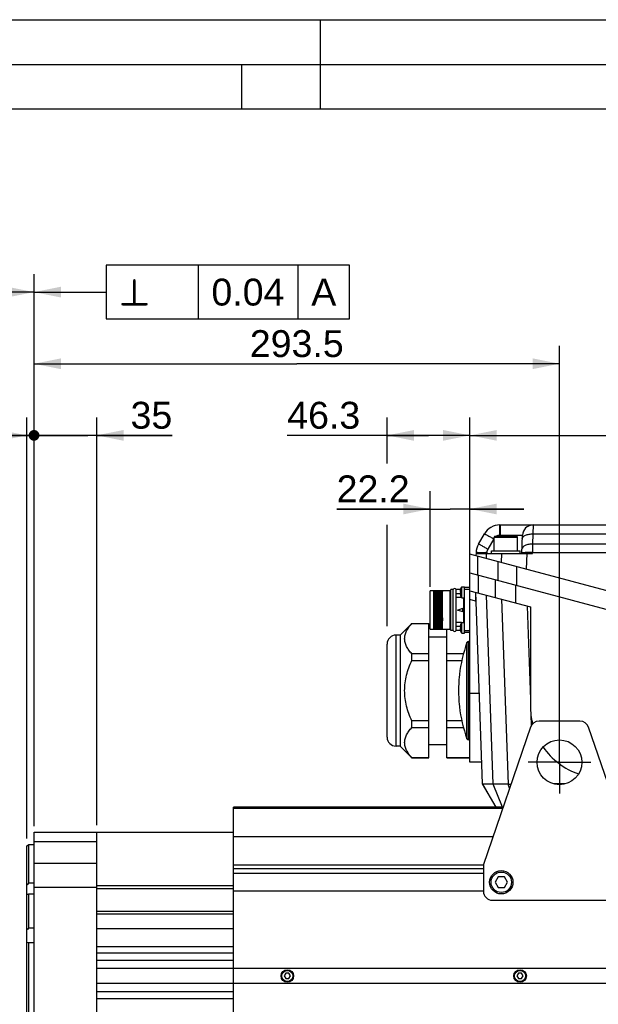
# Model space of a CAD drawing. Header units: millimetres. Extents: x 0 to 420, y 0 to 297.
# Tile 29 of 53: x 96 to 161, y 187 to 297. Entities that reach past the tile are written whole.
import ezdxf

# ---------------------------------------------------------------- set-up
doc = ezdxf.new("R2010")
doc.units = ezdxf.units.MM
doc.header["$LTSCALE"] = 23.1
doc.linetypes.add('CENTER', pattern=[0.6, 0.375, -0.075, 0.075, -0.075])
doc.layers.get('0').update_dxf_attribs({"linetype": 'CONTINUOUS'})
for name, color, linetype in [('AXIS', 7, 'CONTINUOUS'), ('COMPONENTS', 7, 'CONTINUOUS'), ('DETAIL', 7, 'CONTINUOUS'), ('DIMENSION', 7, 'CONTINUOUS')]:
    doc.layers.add(name, color=color, linetype=linetype)
doc.styles.get("Standard").update_dxf_attribs({"font": 'arial.ttf'})
doc.styles.add('TEXTSTYLE_4', font='gdt')
doc.dimstyles.new('DIMSTYLE_10', dxfattribs={"dimtxt": 3, "dimasz": 3, "dimexe": 0.18, "dimexo": 0.0625, "dimgap": 0.09, "dimtad": 1, "dimlfac": 5, "dimdsep": 46, "dimtxsty": 'STANDARD', "dimblk": '_FILLED', "dimblk1": '_FILLED', "dimblk2": '_FILLED', "dimcen": 0.09, "dimadec": 0, "dimazin": 0, "dimtp": 0.3, "dimtm": 0.3, "dimtfac": 1, "dimtofl": 0, "dimtmove": 0, "dimatfit": 3, "dimldrblk": '_FILLED', "dimfxl": 1, "dimtolj": 1, "dimarcsym": 0})
doc.dimstyles.new('DIMSTYLE_11', dxfattribs={"dimtxt": 3, "dimasz": 3, "dimexe": 0.18, "dimexo": 0.0625, "dimgap": 0.09, "dimtad": 1, "dimdec": 3, "dimlfac": 5, "dimdsep": 46, "dimtxsty": 'STANDARD', "dimblk": '_FILLED', "dimblk1": '_FILLED', "dimblk2": '_FILLED', "dimcen": 0.09, "dimadec": 0, "dimazin": 0, "dimtp": 0.2, "dimtm": 0.2, "dimtfac": 1, "dimtdec": 3, "dimtofl": 0, "dimtmove": 0, "dimatfit": 3, "dimldrblk": '_FILLED', "dimfxl": 1, "dimtolj": 1, "dimarcsym": 0})
doc.dimstyles.new('DIMSTYLE_12', dxfattribs={"dimtxt": 3, "dimasz": 3, "dimexe": 0.18, "dimexo": 0.0625, "dimgap": 0.09, "dimtad": 1, "dimdec": 3, "dimlfac": 5, "dimdsep": 46, "dimtxsty": 'STANDARD', "dimblk": '_FILLED', "dimblk1": '_FILLED', "dimblk2": '_FILLED', "dimcen": 0.09, "dimadec": 0, "dimazin": 0, "dimtp": 0.3, "dimtm": 0.3, "dimtfac": 1, "dimtdec": 3, "dimtofl": 0, "dimtmove": 0, "dimatfit": 3, "dimldrblk": '_FILLED', "dimfxl": 1, "dimtolj": 1, "dimarcsym": 0})
doc.dimstyles.new('DIMSTYLE_13', dxfattribs={"dimtxt": 3, "dimasz": 3, "dimexe": 0.18, "dimexo": 0.0625, "dimgap": 0.09, "dimtad": 1, "dimdec": 3, "dimlfac": 5, "dimdsep": 46, "dimtxsty": 'STANDARD', "dimblk": '_FILLED', "dimblk1": '_FILLED', "dimblk2": '_FILLED', "dimcen": 0.09, "dimadec": 0, "dimazin": 0, "dimtp": 0.5, "dimtm": 0.5, "dimtfac": 1, "dimtdec": 3, "dimtofl": 0, "dimtmove": 0, "dimatfit": 3, "dimldrblk": '_FILLED', "dimfxl": 1, "dimtolj": 1, "dimarcsym": 0})
doc.dimstyles.new('DIMSTYLE_6', dxfattribs={"dimtxt": 3, "dimasz": 3, "dimexe": 0.18, "dimexo": 0.0625, "dimgap": 0.09, "dimtad": 1, "dimdec": 1, "dimlfac": 5, "dimdsep": 46, "dimtxsty": 'STANDARD', "dimblk": '_FILLED', "dimblk1": '_FILLED', "dimblk2": '_FILLED', "dimcen": 0.09, "dimadec": 0, "dimazin": 0, "dimtp": 0.3, "dimtm": 0.3, "dimtfac": 1, "dimtdec": 1, "dimtofl": 0, "dimtmove": 0, "dimatfit": 3, "dimldrblk": '_FILLED', "dimfxl": 1, "dimtolj": 1, "dimarcsym": 0})
doc.dimstyles.new('DIMSTYLE_7', dxfattribs={"dimtxt": 3, "dimasz": 3, "dimexe": 0.18, "dimexo": 0.0625, "dimgap": 0.09, "dimtad": 1, "dimlfac": 5, "dimdsep": 46, "dimtxsty": 'STANDARD', "dimblk": '_FILLED', "dimblk1": '_FILLED', "dimblk2": '_FILLED', "dimcen": 0.09, "dimadec": 0, "dimazin": 0, "dimtp": 0.1, "dimtm": 0.1, "dimtfac": 1, "dimtofl": 0, "dimtmove": 0, "dimatfit": 3, "dimldrblk": '_FILLED', "dimfxl": 1, "dimtolj": 1, "dimarcsym": 0})
doc.dimstyles.new('DIMSTYLE_8', dxfattribs={"dimtxt": 3, "dimasz": 3, "dimexe": 0.18, "dimexo": 0.0625, "dimgap": 0.09, "dimtad": 1, "dimlfac": 5, "dimdsep": 46, "dimtxsty": 'STANDARD', "dimblk": '_FILLED', "dimblk1": '_FILLED', "dimblk2": '_FILLED', "dimcen": 0.09, "dimadec": 0, "dimazin": 0, "dimtp": 0.5, "dimtm": 0.5, "dimtfac": 1, "dimtofl": 0, "dimtmove": 0, "dimatfit": 3, "dimldrblk": '_FILLED', "dimfxl": 1, "dimtolj": 1, "dimarcsym": 0})
doc.dimstyles.get("Standard").update_dxf_attribs({"dimtxt": 3, "dimasz": 3, "dimexe": 0.18, "dimexo": 0.0625, "dimgap": 0.09, "dimtad": 1, "dimdec": 3, "dimdsep": 46, "dimtxsty": 'STANDARD', "dimblk": '_FILLED', "dimblk1": '_FILLED', "dimblk2": '_FILLED', "dimcen": 0.09, "dimadec": 0, "dimazin": 0, "dimtol": 1, "dimtp": 0.001, "dimtm": 0.001, "dimtfac": 1, "dimtdec": 3, "dimtofl": 0, "dimtmove": 0, "dimatfit": 3, "dimldrblk": '_FILLED', "dimfxl": 1, "dimtolj": 1, "dimarcsym": 0})

# ---------------------------------------------------------------- blocks, each defined once
blk = doc.blocks.new('_FILLED')
at = {"color": 0, "linetype": 'BYBLOCK'}
blk.add_solid([(0, 0), (-1, 0.2), (-1, -0.2)], dxfattribs=at)
blk = doc.blocks.new('*D5')
at = {"layer": 'DIMENSION', "color": 2, "linetype": 'CONTINUOUS'}
for p, q in [((75.62, 187.15), (75.62, 268.58)), ((98.02, 209.39), (98.02, 268.58)), ((75.62, 266.58), (86.82, 266.58)), ((98.02, 266.58), (86.82, 266.58))]:
    blk.add_line(p, q, dxfattribs=at)
at = {"layer": 'DIMENSION', "color": 2, "linetype": 'CONTINUOUS', "xscale": 3, "yscale": 3, "zscale": 3, "rotation": 180}
blk.add_blockref('_FILLED', (75.62, 266.58), dxfattribs=at)
at = {"layer": 'DIMENSION', "color": 2, "linetype": 'CONTINUOUS', "xscale": 3, "yscale": 3, "zscale": 3}
blk.add_blockref('_FILLED', (98.02, 266.58), dxfattribs=at)
at = {"layer": 'DIMENSION', "color": 2, "linetype": 'CONTINUOUS', "insert": (86.82, 270.33), "char_height": 3, "width": 6.9926, "attachment_point": 2, "line_spacing_factor": 0.9}
blk.add_mtext('112', dxfattribs=at)
blk = doc.blocks.new('_DOT')
at = {"color": 0, "linetype": 'BYBLOCK'}
blk.add_line((-0.2, 0), (-1, 0), dxfattribs=at)
at = {"color": 0, "linetype": 'BYBLOCK', "const_width": 0.2}
blk.add_lwpolyline([(-0.1, 0, 1), (0.1, 0, 1)], format="xyb", close=True, dxfattribs=at)
blk = doc.blocks.new('*D6')
at = {"layer": 'DIMENSION', "color": 2, "linetype": 'CONTINUOUS'}
for p, q in [((97.22, 205.57), (97.22, 252.58)), ((98.02, 207.43), (98.02, 252.58)), ((97.22, 250.58), (90.31, 250.58)), ((90.31, 250.58), (97.62, 250.58)), ((104.02, 250.58), (97.62, 250.58)), ((98.02, 250.58), (104.02, 250.58))]:
    blk.add_line(p, q, dxfattribs=at)
at = {"layer": 'DIMENSION', "color": 2, "linetype": 'CONTINUOUS', "xscale": 3, "yscale": 3, "zscale": 3}
blk.add_blockref('_FILLED', (97.22, 250.58), dxfattribs=at)
at = {"layer": 'DIMENSION', "color": 2, "linetype": 'CONTINUOUS', "xscale": 3, "yscale": 3, "zscale": 3, "rotation": 180}
blk.add_blockref('_DOT', (98.02, 250.58), dxfattribs=at)
at = {"layer": 'DIMENSION', "color": 2, "linetype": 'CONTINUOUS', "insert": (92.64, 254.33), "char_height": 3, "width": 2.3309, "attachment_point": 3, "line_spacing_factor": 0.9}
blk.add_mtext('4', dxfattribs=at)
blk = doc.blocks.new('*D9')
at = {"layer": 'DIMENSION', "color": 2, "linetype": 'CONTINUOUS'}
for p, q in [((98.02, 206.96), (98.02, 260.58)), ((156.72, 216.08), (156.72, 260.58)), ((98.02, 258.58), (127.37, 258.58)), ((156.72, 258.58), (127.37, 258.58))]:
    blk.add_line(p, q, dxfattribs=at)
at = {"layer": 'DIMENSION', "color": 2, "linetype": 'CONTINUOUS', "xscale": 3, "yscale": 3, "zscale": 3, "rotation": 180}
blk.add_blockref('_FILLED', (98.02, 258.58), dxfattribs=at)
at = {"layer": 'DIMENSION', "color": 2, "linetype": 'CONTINUOUS', "xscale": 3, "yscale": 3, "zscale": 3}
blk.add_blockref('_FILLED', (156.72, 258.58), dxfattribs=at)
at = {"layer": 'DIMENSION', "color": 2, "linetype": 'CONTINUOUS', "insert": (127.37, 262.33), "char_height": 3, "width": 10.4833, "attachment_point": 2, "line_spacing_factor": 0.9}
blk.add_mtext('293.5', dxfattribs=at)
blk = doc.blocks.new('*D16')
at = {"layer": 'DIMENSION', "color": 2, "linetype": 'CONTINUOUS'}
for p, q in [((98.02, 207.06), (98.02, 252.58)), ((105.02, 207.04), (105.02, 252.58)), ((98.02, 250.58), (92.02, 250.58)), ((92.02, 250.58), (101.52, 250.58)), ((113.46, 250.58), (101.52, 250.58)), ((105.02, 250.58), (113.46, 250.58))]:
    blk.add_line(p, q, dxfattribs=at)
at = {"layer": 'DIMENSION', "color": 2, "linetype": 'CONTINUOUS', "xscale": 3, "yscale": 3, "zscale": 3}
blk.add_blockref('_DOT', (98.02, 250.58), dxfattribs=at)
at = {"layer": 'DIMENSION', "color": 2, "linetype": 'CONTINUOUS', "xscale": 3, "yscale": 3, "zscale": 3, "rotation": 180}
blk.add_blockref('_FILLED', (105.02, 250.58), dxfattribs=at)
at = {"layer": 'DIMENSION', "color": 2, "linetype": 'CONTINUOUS', "insert": (108.8, 254.33), "char_height": 3, "width": 4.6617, "attachment_point": 1, "line_spacing_factor": 0.9}
blk.add_mtext('35', dxfattribs=at)
blk = doc.blocks.new('*D23')
at = {"layer": 'DIMENSION', "color": 2, "linetype": 'CONTINUOUS'}
for p, q in [((146.72, 237.24), (146.72, 252.58)), ((217.32, 220.39), (217.32, 252.58)), ((146.72, 250.58), (182.02, 250.58)), ((217.32, 250.58), (182.02, 250.58))]:
    blk.add_line(p, q, dxfattribs=at)
at = {"layer": 'DIMENSION', "color": 2, "linetype": 'CONTINUOUS', "xscale": 3, "yscale": 3, "zscale": 3, "rotation": 180}
blk.add_blockref('_FILLED', (146.72, 250.58), dxfattribs=at)
at = {"layer": 'DIMENSION', "color": 2, "linetype": 'CONTINUOUS', "xscale": 3, "yscale": 3, "zscale": 3}
blk.add_blockref('_FILLED', (217.32, 250.58), dxfattribs=at)
at = {"layer": 'DIMENSION', "color": 2, "linetype": 'CONTINUOUS', "insert": (182.02, 254.33), "char_height": 3, "width": 6.9926, "attachment_point": 2, "line_spacing_factor": 0.9}
blk.add_mtext('353', dxfattribs=at)
blk = doc.blocks.new('*D24')
at = {"layer": 'DIMENSION', "color": 2, "linetype": 'CONTINUOUS'}
for p, q in [((142.28, 233.68), (142.28, 244.36)), ((146.72, 235.24), (146.72, 244.36)), ((142.28, 242.36), (131.83, 242.36)), ((131.83, 242.36), (144.5, 242.36)), ((152.72, 242.36), (144.5, 242.36)), ((146.72, 242.36), (152.72, 242.36))]:
    blk.add_line(p, q, dxfattribs=at)
at = {"layer": 'DIMENSION', "color": 2, "linetype": 'CONTINUOUS', "xscale": 3, "yscale": 3, "zscale": 3}
blk.add_blockref('_FILLED', (142.28, 242.36), dxfattribs=at)
at = {"layer": 'DIMENSION', "color": 2, "linetype": 'CONTINUOUS', "xscale": 3, "yscale": 3, "zscale": 3, "rotation": 180}
blk.add_blockref('_FILLED', (146.72, 242.36), dxfattribs=at)
at = {"layer": 'DIMENSION', "color": 2, "linetype": 'CONTINUOUS', "insert": (139.98, 246.11), "char_height": 3, "width": 8.1524, "attachment_point": 3, "line_spacing_factor": 0.9}
blk.add_mtext('22.2', dxfattribs=at)
blk = doc.blocks.new('*D26')
at = {"layer": 'DIMENSION', "color": 2, "linetype": 'CONTINUOUS'}
for p, q in [((137.46, 247.44), (137.46, 252.58)), ((146.72, 237.24), (146.72, 252.58)), ((142.09, 250.58), (126.31, 250.58)), ((137.46, 250.58), (142.09, 250.58)), ((146.72, 250.58), (142.09, 250.58)), ((137.46, 229.28), (137.46, 240.59))]:
    blk.add_line(p, q, dxfattribs=at)
at = {"layer": 'DIMENSION', "color": 2, "linetype": 'CONTINUOUS', "xscale": 3, "yscale": 3, "zscale": 3, "rotation": 180}
blk.add_blockref('_FILLED', (137.46, 250.58), dxfattribs=at)
at = {"layer": 'DIMENSION', "color": 2, "linetype": 'CONTINUOUS', "xscale": 3, "yscale": 3, "zscale": 3}
blk.add_blockref('_FILLED', (146.72, 250.58), dxfattribs=at)
at = {"layer": 'DIMENSION', "color": 2, "linetype": 'CONTINUOUS', "insert": (134.46, 254.33), "char_height": 3, "width": 8.1524, "attachment_point": 3, "line_spacing_factor": 0.9}
blk.add_mtext('46.3', dxfattribs=at)

msp = doc.modelspace()

# ---------------------------------------------------------------- linework, layer by layer
at = {"color": 2, "linetype": 'CONTINUOUS'}
for p, q in [((0, 297), (420, 297)), ((130, 297), (130, 287)), ((20, 292), (415, 292)), ((121.25, 287), (121.25, 292))]:
    msp.add_line(p, q, dxfattribs=at)
at = {"color": 7, "linetype": 'CONTINUOUS'}
msp.add_line((410, 287), (25, 287), dxfattribs=at)
at = {"layer": 'AXIS', "color": 2, "linetype": 'CENTER'}
for q in [(156.71914, 217.57608), (153.21914, 214.07608), (156.71914, 210.57608), (160.21914, 214.07608)]:
    msp.add_line((156.71914, 214.07608), q, dxfattribs=at)
at = {"layer": 'COMPONENTS', "color": 9, "linetype": 'CONTINUOUS'}
for p, q in [((150.06602, 239.42135), (150.06602, 240.57947)), ((150.1035, 240.57947), (150.1035, 239.29947)), ((153.77408, 240.57947), (153.76011, 239.57947)), ((149.3732, 239.02135), (148.70975, 237.87222)), ((149.41914, 239.21947), (152.01914, 239.21947)), ((150.06602, 239.42135), (152.57481, 239.42135)), ((153.76011, 239.57947), (153.71998, 238.43034)), ((153.76011, 239.57947), (209.08983, 239.57947)), ((148.60306, 237.50014), (148.59884, 237.37947)), ((153.70488, 237.37947), (153.70488, 237.50014)), ((153.70488, 237.50014), (209.14295, 237.50014)), ((153.71998, 238.43034), (153.70699, 237.50014)), ((209.12996, 238.43034), (153.71998, 238.43034)), ((147.59782, 235.0014), (147.59782, 237.07196)), ((148.54877, 236.81715), (148.56842, 237.37947)), ((149.84046, 236.47104), (149.84046, 234.40049)), ((150.23116, 237.37947), (150.19609, 236.37575)), ((153.05987, 237.37947), (152.9986, 235.62482)), ((151.96178, 233.83208), (151.96178, 235.90264)), ((147.6564, 232.98571), (147.6564, 234.98571)), ((149.57647, 232.47123), (149.57647, 234.47123)), ((144.49914, 228.91608), (144.49914, 233.23608)), ((151.83921, 231.86493), (151.83921, 233.86493)), ((146.01914, 229.69598), (146.01914, 232.45598)), ((147.31914, 232.0757), (146.71914, 232.23647)), ((149.30826, 211.63555), (148.57126, 232.74057)), ((150.24826, 232.29122), (150.96957, 211.63555)), ((153.10196, 231.52657), (153.46708, 221.07096)), ((138.45914, 215.87608), (138.45914, 228.27608)), ((146.38072, 216.70801), (146.38072, 227.44414)), ((146.56878, 216.57608), (146.56878, 227.57608)), ((146.71914, 221.79688), (147.78286, 221.79688)), ((153.52576, 219.39041), (153.56811, 218.17767)), ((150.3613, 209.07608), (149.30826, 211.63555)), ((151.14902, 211.19938), (150.96957, 211.63555)), ((150.35873, 208.90034), (120.31914, 208.90034)), ((98.01914, 205.24296), (105.01914, 205.24296)), ((98.01914, 202.81428), (105.01914, 202.81428)), ((120.31914, 202.63581), (148.21914, 202.63581)), ((120.31914, 202.21155), (148.21914, 202.21155)), ((98.01914, 200.13145), (105.01914, 200.13145))]:
    msp.add_line(p, q, dxfattribs=at)
at = {"layer": 'COMPONENTS', "color": 7, "linetype": 'CONTINUOUS'}
for p, q in [((150.06602, 240.57947), (212.95662, 240.57947)), ((147.67052, 238.43034), (148.33397, 239.57947)), ((149.41914, 237.69947), (149.41914, 239.21947)), ((151.93914, 239.29947), (149.49914, 239.29947)), ((152.01914, 237.69947), (152.01914, 239.21947)), ((152.5035, 237.37947), (152.57481, 239.42135)), ((147.40379, 237.50014), (147.39077, 237.12743)), ((149.11914, 237.37947), (149.11914, 237.69947)), ((149.11914, 237.69947), (152.31914, 237.69947)), ((152.31914, 237.37947), (152.31914, 237.69947)), ((146.71914, 214.07608), (146.71914, 237.3074)), ((217.31914, 218.39018), (146.71914, 237.3074)), ((147.39957, 237.37947), (153.70488, 237.37947)), ((146.71914, 235.23685), (217.31914, 216.31963)), ((142.27914, 228.94608), (142.27914, 233.20608)), ((144.47914, 233.20608), (142.27914, 233.20608)), ((142.67914, 228.94608), (142.67914, 233.20608)), ((143.63914, 228.94608), (143.63914, 233.20608)), ((144.47914, 233.20608), (144.47914, 233.23608)), ((144.49914, 233.23608), (144.47914, 233.23608)), ((144.59914, 228.77608), (144.59914, 233.37608)), ((144.84593, 233.37608), (144.59914, 233.37608)), ((144.84593, 228.77608), (144.84593, 233.37608)), ((145.19234, 232.90051), (145.19234, 233.37608)), ((145.66025, 233.37608), (145.19234, 233.37608)), ((145.61577, 233.13341), (145.65464, 233.12929)), ((145.65226, 233.35025), (145.65464, 233.34925)), ((145.79914, 232.45598), (145.79914, 233.65598)), ((145.79914, 233.65598), (146.11914, 233.65598)), ((146.11914, 228.49598), (146.11914, 233.65597)), ((146.71914, 233.57608), (146.11914, 233.57608)), ((146.71914, 233.38042), (146.11914, 233.38042)), ((146.71914, 233.23685), (153.46708, 231.42874)), ((143.00411, 232.25474), (143.00386, 232.26997)), ((143.00705, 232.06988), (143.00411, 232.25474)), ((143.00713, 232.06473), (143.00705, 232.06988)), ((143.01234, 231.71648), (143.00713, 232.06473)), ((145.18914, 232.4744), (145.18914, 232.90893)), ((145.62448, 232.90051), (145.19234, 232.90051)), ((145.19234, 229.67556), (145.19234, 232.4766)), ((145.78534, 232.4766), (145.19234, 232.4766)), ((145.65464, 232.98266), (145.61577, 232.97854)), ((145.65464, 232.7627), (145.65226, 232.7617)), ((145.79914, 232.45598), (146.11914, 232.45598)), ((147.31914, 233.07015), (147.31914, 232.0757)), ((148.13695, 211.65706), (147.38964, 233.05719)), ((142.67914, 231.07608), (142.68206, 230.87632)), ((142.73967, 230.8763), (142.73408, 231.27585)), ((142.81861, 231.27585), (142.8242, 230.87631)), ((142.87622, 231.27583), (142.88206, 230.87632)), ((142.93408, 231.27585), (142.93967, 230.8763)), ((143.01522, 231.51646), (143.01234, 231.71648)), ((143.01861, 231.27585), (143.01522, 231.51646)), ((143.02259, 230.99137), (143.01861, 231.27585)), ((143.0242, 230.8763), (143.02259, 230.99137)), ((143.07622, 231.27583), (143.08206, 230.87632)), ((143.13408, 231.27585), (143.13967, 230.8763)), ((143.2242, 230.8763), (143.21861, 231.27585)), ((143.27622, 231.27583), (143.28206, 230.87632)), ((143.33408, 231.27585), (143.33967, 230.8763)), ((143.4242, 230.8763), (143.41861, 231.27585)), ((143.47622, 231.27583), (143.48206, 230.87632)), ((143.53408, 231.27585), (143.53967, 230.8763)), ((143.6242, 230.8763), (143.61861, 231.27583)), ((145.31914, 231.07608), (145.91914, 231.27608)), ((145.91914, 230.87608), (145.31914, 231.07608)), ((145.91914, 230.87608), (145.91914, 231.27608)), ((153.46708, 231.42874), (153.46708, 220.33815)), ((138.92264, 228.27608), (140.22264, 229.57608)), ((140.22264, 229.56368), (140.22264, 229.57608)), ((140.22264, 229.57608), (142.11914, 229.57608)), ((140.22264, 229.56368), (142.11914, 229.56368)), ((142.11914, 214.57608), (142.11914, 229.57608)), ((142.27914, 228.94608), (144.47914, 228.94608)), ((144.11914, 214.57608), (144.11914, 228.94608)), ((144.47914, 228.91608), (144.47914, 228.94608)), ((144.49914, 228.91608), (144.47914, 228.91608)), ((144.84593, 228.77608), (144.59914, 228.77608)), ((145.18914, 229.24322), (145.18914, 229.67775)), ((145.78548, 229.67556), (145.19234, 229.67556)), ((145.19234, 228.77608), (145.19234, 229.25165)), ((145.62451, 229.25165), (145.19234, 229.25165)), ((145.66019, 228.77608), (145.19234, 228.77608)), ((145.61577, 229.17341), (145.65464, 229.16929)), ((145.65464, 229.02266), (145.61577, 229.01854)), ((145.65226, 229.39025), (145.65464, 229.38925)), ((145.65464, 228.8027), (145.65226, 228.8017)), ((145.79914, 228.49598), (145.79914, 229.69598)), ((145.79914, 229.69598), (146.11914, 229.69598)), ((146.71914, 228.77173), (146.11914, 228.77173)), ((138.92264, 228.27608), (138.45914, 228.27608)), ((138.92264, 228.27608), (138.92264, 215.87608)), ((142.11914, 228.07608), (144.11914, 228.07608)), ((145.79914, 228.49598), (146.11914, 228.49598)), ((146.71914, 228.57608), (146.11914, 228.57608)), ((137.45914, 216.87614), (137.45914, 227.27608)), ((146.71914, 227.57608), (146.56878, 227.57608)), ((140.22264, 225.44654), (140.22264, 226.19322)), ((142.11914, 226.19322), (140.22264, 226.19322)), ((140.22264, 225.44654), (142.11914, 225.44654)), ((145.98688, 226.19322), (144.11914, 226.19322)), ((144.11914, 225.44654), (145.80394, 225.44654)), ((145.53505, 223.80441), (145.51831, 223.63608)), ((145.54106, 223.86486), (145.53505, 223.80441)), ((145.54218, 223.87608), (145.54106, 223.86486)), ((145.51831, 220.51608), (145.53505, 220.34775)), ((145.53505, 220.34775), (145.54106, 220.28729)), ((145.54106, 220.28729), (145.54218, 220.27608)), ((140.22264, 217.95894), (140.22264, 218.70562)), ((142.11914, 218.70562), (140.22264, 218.70562)), ((140.22264, 217.95894), (142.11914, 217.95894)), ((145.80394, 218.70562), (144.11914, 218.70562)), ((144.11914, 217.95894), (145.98688, 217.95894)), ((153.48713, 218.00116), (148.21914, 202.67608)), ((159.00545, 218.67608), (154.43282, 218.67608)), ((165.21914, 202.67608), (159.95114, 218.00116)), ((138.92264, 215.87608), (138.45914, 215.87608)), ((138.92264, 215.87608), (140.22264, 214.57608)), ((142.11914, 216.07608), (144.11914, 216.07608)), ((146.71914, 216.57608), (146.56878, 216.57608)), ((140.22264, 214.57608), (140.22264, 214.58848)), ((142.11914, 214.58848), (140.22264, 214.58848)), ((140.22264, 214.57608), (142.11914, 214.57608)), ((146.71914, 214.58848), (144.11914, 214.58848)), ((144.11914, 214.57608), (146.71914, 214.57608)), ((148.05247, 214.07608), (146.71914, 214.07608)), ((149.62708, 209.07608), (148.13695, 211.65706)), ((148.13708, 211.65667), (148.13695, 211.65706)), ((148.13709, 211.65631), (149.62697, 209.07608)), ((150.96957, 211.63555), (149.30826, 211.63555)), ((157.34791, 211.65706), (156.09036, 211.65706)), ((120.31914, 150.67608), (120.31914, 209.07608)), ((150.41914, 209.07608), (120.31914, 209.07608)), ((98.01914, 153.47608), (98.01914, 206.27608)), ((98.01914, 206.27608), (120.31914, 206.27608)), ((105.01914, 147.87608), (105.01914, 206.27608)), ((149.28201, 205.76808), (120.31914, 205.76808)), ((97.21914, 204.76059), (97.41916, 204.87608)), ((97.21914, 154.99167), (97.21914, 204.7604)), ((97.41916, 204.87608), (97.41914, 200.56336)), ((98.01914, 204.87608), (97.41916, 204.87608)), ((148.21914, 202.67608), (148.21914, 199.67608)), ((148.21914, 201.67608), (120.31914, 201.67608)), ((149.87273, 201.27608), (149.52632, 200.67608)), ((150.56555, 201.27608), (149.87273, 201.27608)), ((150.91196, 200.67608), (150.56555, 201.27608)), ((98.01914, 200.56336), (97.41914, 200.56336)), ((120.31914, 200.28867), (105.01914, 200.28867)), ((149.52632, 200.67608), (149.87273, 200.07608)), ((150.56555, 200.07608), (150.91196, 200.67608)), ((97.41914, 199.34806), (97.41914, 195.55542)), ((98.01914, 199.34806), (97.41914, 199.34806)), ((120.31914, 199.93038), (105.01914, 199.93038)), ((148.21914, 199.67608), (120.31914, 199.67608)), ((149.87273, 200.07608), (150.56555, 200.07608)), ((149.21914, 198.67608), (164.21914, 198.67608)), ((120.31914, 197.40367), (105.01914, 197.40367)), ((120.31914, 197.11608), (105.01914, 197.11608)), ((98.01914, 195.55542), (97.41914, 195.55542)), ((120.31914, 195.47608), (105.01914, 195.47608)), ((97.41914, 193.91303), (97.41914, 165.83912)), ((98.01914, 193.91303), (97.41914, 193.91303)), ((120.31914, 193.47608), (105.01914, 193.47608)), ((120.31914, 192.75608), (105.01914, 192.75608)), ((120.31914, 191.95608), (105.01914, 191.95608)), ((239.91914, 191.05608), (105.01914, 191.05608)), ((126.14593, 190.51608), (125.97273, 190.21608)), ((125.97273, 190.21608), (126.14593, 189.91608)), ((126.49234, 190.51608), (126.14593, 190.51608)), ((126.66555, 190.21608), (126.49234, 190.51608)), ((126.49234, 189.91608), (126.66555, 190.21608)), ((152.14593, 190.51608), (151.97273, 190.21608)), ((151.97273, 190.21608), (152.14593, 189.91608)), ((152.49234, 190.51608), (152.14593, 190.51608)), ((152.66555, 190.21608), (152.49234, 190.51608)), ((152.49234, 189.91608), (152.66555, 190.21608)), ((239.91914, 189.37608), (105.01914, 189.37608)), ((126.14593, 189.91608), (126.49234, 189.91608)), ((152.14593, 189.91608), (152.49234, 189.91608)), ((120.31914, 188.45608), (105.01914, 188.45608)), ((120.31914, 187.65608), (105.01914, 187.65608))]:
    msp.add_line(p, q, dxfattribs=at)
for centre, radius in [((156.71914, 214.07608), 2.5), ((150.21914, 200.67608), 1.3), ((150.21914, 200.67608), 1.14), ((126.31914, 190.21608), 0.7), ((126.31914, 190.21608), 0.62), ((152.31914, 190.21608), 0.7), ((152.31914, 190.21608), 0.62)]:
    msp.add_circle(centre, radius, dxfattribs=at)
for centre, radius, start, end in [((150.06602, 238.57947), 2, 90, 150), ((153.77408, 239.37947), 1.2, 90, 178), ((149.49914, 239.21947), 0.08, 90, 180), ((151.93914, 239.21947), 0.08, 0, 90), ((149.40257, 237.43034), 2, 150, 178), ((144.49914, 233.33608), 0.1, 270, 353.9999967), ((145.01914, 233.27608), 0.2, 30, 150), ((146.66448, 233.05598), 1.05156, 175.285458, 175.7775417), ((146.66627, 233.05564), 1.05338, 164.6778592, 175.2749924), ((146.66326, 233.05623), 1.05032, 163.8009739, 164.66561), ((146.78088, 233.05598), 1.12862, 176.2751906, 183.7248094), ((146.65638, 233.05598), 1.04636, 145.0111925, 163.6140982), ((144.90735, 232.79693), 0.30323, 19.9736539, 21.6771202), ((145.1591, 232.52166), 0.056, 302.4378538, 306.4141026), ((146.66683, 233.05642), 1.05394, 184.2375423, 196.1815464), ((146.65638, 233.05598), 1.04636, 196.3859018, 214.9888075), ((511.27609, 235.83496), 367.68533, 180.7727218, 180.9294784), ((144.49914, 228.81608), 0.1, 0, 90), ((145.01914, 228.87608), 0.2, 210, 330), ((145.1591, 229.63049), 0.056, 53.5858974, 57.5621462), ((144.90735, 229.35523), 0.30323, 338.3228798, 340.0263461), ((146.66448, 229.09598), 1.05156, 175.285458, 175.7775417), ((146.66683, 229.09642), 1.05394, 184.2375423, 196.1815464), ((146.66627, 229.09564), 1.05338, 164.6778592, 175.2749924), ((146.66326, 229.09623), 1.05032, 163.8009739, 164.66561), ((146.78088, 229.09598), 1.12862, 176.2751906, 183.7248094), ((146.65638, 229.09598), 1.04636, 145.0111925, 163.6140982), ((146.65638, 229.09598), 1.04636, 196.3859018, 214.9888075), ((138.45914, 227.27608), 1, 90, 180), ((161.21192, 222.07608), 15.77278, 160.1025633, 173.4470906), ((146.56878, 227.37608), 0.2, 90, 160.1025633), ((161.21192, 222.07608), 15.77095, 174.3232457, 185.6767543), ((161.21192, 222.07608), 15.77278, 186.5529094, 199.8974367), ((154.43282, 217.67608), 1, 90, 161.0295922), ((159.00545, 217.67608), 1, 18.9704078, 90), ((138.45914, 216.87608), 1, 180, 270), ((146.56878, 216.77608), 0.2, 199.8974367, 270), ((150.95715, 340.97522), 129.33967, 270.0054383, 270.1509577), ((149.21914, 199.67608), 1, 180, 270)]:
    msp.add_arc(centre, radius, start, end, dxfattribs=at)
at = {"layer": 'COMPONENTS', "color": 9, "linetype": 'CONTINUOUS'}
for centre, radius, start, end in [((150.06595, 238.62129), 0.79997, 144.0454611, 149.9939474), ((147.64003, 234.41693), 3.0994, 91.4777928, 92.4783629), ((147.41025, 203.30455), 34.21638, 88.0022202, 88.2201191), ((152.83561, 219.03872), 18.47877, 88.8566847, 89.8289737), ((152.62846, 207.25421), 30.26508, 88.2053527, 88.9097416), ((152.51432, 203.30878), 34.21215, 88.0022096, 88.2212212)]:
    msp.add_arc(centre, radius, start, end, dxfattribs=at)
at = {"layer": 'COMPONENTS', "color": 7, "linetype": 'CONTINUOUS'}
for start_param, end_param in [(1.570796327, 1.81913974), (2.176572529, 2.808589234)]:
    msp.add_ellipse((161.46708, 220.33815), major_axis=(0, 8.00488), ratio=0.999390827, start_param=start_param, end_param=end_param, dxfattribs=at)
at = {"layer": 'COMPONENTS', "color": 9, "linetype": 'CONTINUOUS'}
for points, knots in [([(148.33397, 239.57947), (148.33742, 239.58545), (148.37337, 239.56286), (148.4223, 239.54855), (148.52452, 239.49202), (148.65456, 239.42506), (148.81692, 239.33577), (149.05978, 239.20089), (149.24732, 239.09394), (149.3732, 239.02135)], [0, 0, 0, 0, 0.017541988, 0.071119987, 0.163571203, 0.292846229, 0.452093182, 0.63083284, 1, 1, 1, 1]), ([(152.56084, 239.02135), (152.56356, 239.0992), (152.65356, 239.28252), (152.94139, 239.45855), (153.32598, 239.56543), (153.61407, 239.58329), (153.76011, 239.57947)], [0, 0, 0, 0, 0.164197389, 0.396271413, 0.692072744, 1, 1, 1, 1]), ([(147.40379, 237.50014), (147.40408, 237.50864), (147.45655, 237.50534), (147.48003, 237.51229), (147.50601, 237.51344)], [0, 0, 0, 0, 0.24661012, 1, 1, 1, 1]), ([(147.5601, 237.51531), (147.6175, 237.51684), (147.92186, 237.51931), (148.2262, 237.51209), (148.473, 237.50442)], [0, 0, 0, 0, 0.188662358, 1, 1, 1, 1]), ([(148.70975, 237.87222), (148.58387, 237.94481), (148.39633, 238.05176), (148.15347, 238.18664), (147.99111, 238.27592), (147.86106, 238.34289), (147.75885, 238.39942), (147.70992, 238.41373), (147.67397, 238.43632), (147.67052, 238.43034)], [0, 0, 0, 0, 0.36916709, 0.547906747, 0.707153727, 0.836428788, 0.928880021, 0.982458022, 1, 1, 1, 1]), ([(152.50772, 237.50014), (152.50799, 237.50788), (152.55485, 237.5059), (152.61091, 237.51705), (152.74064, 237.51589), (152.83444, 237.51755), (152.89077, 237.51741)], [0, 0, 0, 0, 0.060484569, 0.24411669, 0.56041478, 1, 1, 1, 1]), ([(153.71998, 238.43034), (153.57394, 238.43416), (153.28585, 238.4163), (152.90126, 238.30942), (152.61343, 238.13339), (152.52343, 237.95007), (152.52071, 237.87222)], [0, 0, 0, 0, 0.307927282, 0.603728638, 0.835802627, 1, 1, 1, 1])]:
    msp.add_open_spline(points, degree=3, knots=knots, dxfattribs=at)
for points in [[(150.06602, 239.42135), (149.91941, 239.42135), (149.76758, 239.37796), (149.64314, 239.30045)], [(148.70974, 237.87222), (148.64523, 237.76048), (148.60755, 237.62908), (148.60305, 237.50014)]]:
    msp.add_open_spline(points, degree=3, dxfattribs=at)
at = {"layer": 'COMPONENTS', "color": 7, "linetype": 'CONTINUOUS'}
for points, knots in [([(142.73408, 231.27585), (142.73119, 231.48218), (142.72563, 231.87365), (142.71721, 232.41469), (142.70881, 232.85178), (142.70249, 233.10373), (142.69848, 233.20608)], [0, 0, 0, 0, 0.320655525, 0.608381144, 0.840841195, 1, 1, 1, 1]), ([(142.78301, 233.20608), (142.78702, 233.10373), (142.79334, 232.85178), (142.80174, 232.41469), (142.81016, 231.87365), (142.81572, 231.48218), (142.81861, 231.27585)], [0, 0, 0, 0, 0.159159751, 0.391619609, 0.679345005, 1, 1, 1, 1]), ([(142.83597, 233.20608), (142.83824, 233.17291), (142.84189, 233.08962), (142.84923, 232.86096), (142.85733, 232.47238), (142.86684, 231.91224), (142.87297, 231.49749), (142.87622, 231.27583)], [0, 0, 0, 0, 0.051662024, 0.129517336, 0.355486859, 0.655555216, 1, 1, 1, 1]), ([(142.89848, 233.20608), (142.90249, 233.10373), (142.90881, 232.85178), (142.91721, 232.41469), (142.92563, 231.87365), (142.93119, 231.48218), (142.93408, 231.27585)], [0, 0, 0, 0, 0.159159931, 0.391618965, 0.67934474, 1, 1, 1, 1]), ([(143.00386, 232.26997), (143.00079, 232.45709), (142.99512, 232.76914), (142.9879, 233.0812), (142.98301, 233.20608)], [0, 0, 0, 0, 0.599589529, 1, 1, 1, 1]), ([(143.03597, 233.20608), (143.03824, 233.17291), (143.04189, 233.08962), (143.04923, 232.86096), (143.05733, 232.47238), (143.06684, 231.91224), (143.07297, 231.49749), (143.07622, 231.27583)], [0, 0, 0, 0, 0.051662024, 0.129517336, 0.355486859, 0.655555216, 1, 1, 1, 1]), ([(143.09848, 233.20608), (143.10249, 233.10373), (143.10881, 232.85178), (143.11721, 232.41469), (143.12563, 231.87365), (143.13119, 231.48218), (143.13408, 231.27585)], [0, 0, 0, 0, 0.159157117, 0.391619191, 0.679346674, 1, 1, 1, 1]), ([(143.21861, 231.27585), (143.21572, 231.48218), (143.21016, 231.87365), (143.20174, 232.41469), (143.19334, 232.85178), (143.18702, 233.10373), (143.18301, 233.20608)], [0, 0, 0, 0, 0.320652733, 0.608382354, 0.840842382, 1, 1, 1, 1]), ([(143.23597, 233.20608), (143.23824, 233.17291), (143.24189, 233.08962), (143.24923, 232.86096), (143.25733, 232.47238), (143.26684, 231.91224), (143.27297, 231.49749), (143.27622, 231.27583)], [0, 0, 0, 0, 0.051662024, 0.129517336, 0.355486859, 0.655555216, 1, 1, 1, 1]), ([(143.29848, 233.20608), (143.30249, 233.10373), (143.30881, 232.85178), (143.31721, 232.41469), (143.32563, 231.87365), (143.33119, 231.48218), (143.33408, 231.27585)], [0, 0, 0, 0, 0.159157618, 0.391617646, 0.679347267, 1, 1, 1, 1]), ([(143.41861, 231.27585), (143.41572, 231.48218), (143.41016, 231.87365), (143.40174, 232.41469), (143.39334, 232.85178), (143.38702, 233.10373), (143.38301, 233.20608)], [0, 0, 0, 0, 0.320656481, 0.608380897, 0.840841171, 1, 1, 1, 1]), ([(143.43597, 233.20608), (143.43824, 233.17291), (143.44189, 233.08962), (143.44923, 232.86096), (143.45733, 232.47238), (143.46684, 231.91224), (143.47297, 231.49749), (143.47622, 231.27583)], [0, 0, 0, 0, 0.051662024, 0.129517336, 0.355486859, 0.655555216, 1, 1, 1, 1]), ([(143.49848, 233.20608), (143.50249, 233.10373), (143.50881, 232.85178), (143.51721, 232.41469), (143.52563, 231.87365), (143.53119, 231.48218), (143.53408, 231.27585)], [0, 0, 0, 0, 0.159158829, 0.391619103, 0.679343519, 1, 1, 1, 1]), ([(143.61861, 231.27583), (143.61572, 231.48217), (143.61016, 231.87364), (143.60174, 232.41468), (143.59334, 232.85178), (143.58702, 233.10373), (143.58301, 233.20608)], [0, 0, 0, 0, 0.320657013, 0.608381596, 0.840841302, 1, 1, 1, 1]), ([(143.63597, 233.20608), (143.63625, 233.20201), (143.63746, 233.18312), (143.63844, 233.16421), (143.63914, 233.14938)], [0, 0, 0, 0, 0.215540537, 1, 1, 1, 1]), ([(142.68206, 230.87632), (142.68531, 230.65466), (142.69144, 230.2399), (142.70095, 229.67976), (142.70904, 229.29119), (142.71638, 229.06253), (142.72003, 228.97925), (142.72231, 228.94608)], [0, 0, 0, 0, 0.344458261, 0.644521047, 0.870485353, 0.948338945, 1, 1, 1, 1]), ([(142.77526, 228.94608), (142.77126, 229.04842), (142.76494, 229.30037), (142.75654, 229.73746), (142.74811, 230.2785), (142.74256, 230.66997), (142.73967, 230.8763)], [0, 0, 0, 0, 0.159158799, 0.391618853, 0.679344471, 1, 1, 1, 1]), ([(142.8242, 230.87631), (142.82709, 230.66998), (142.83264, 230.27851), (142.84107, 229.73747), (142.84946, 229.30037), (142.85579, 229.04842), (142.85979, 228.94608)], [0, 0, 0, 0, 0.32065499, 0.608380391, 0.840840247, 1, 1, 1, 1]), ([(142.88206, 230.87632), (142.88531, 230.65466), (142.89144, 230.23991), (142.90095, 229.67978), (142.90904, 229.29119), (142.91638, 229.06254), (142.92003, 228.97925), (142.92231, 228.94608)], [0, 0, 0, 0, 0.344444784, 0.644513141, 0.870482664, 0.948337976, 1, 1, 1, 1]), ([(142.93967, 230.8763), (142.94256, 230.66997), (142.94811, 230.2785), (142.95654, 229.73746), (142.96494, 229.30037), (142.97126, 229.04842), (142.97526, 228.94608)], [0, 0, 0, 0, 0.320653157, 0.608380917, 0.840839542, 1, 1, 1, 1]), ([(143.05979, 228.94608), (143.05579, 229.04842), (143.04947, 229.30037), (143.04107, 229.73746), (143.03264, 230.2785), (143.02709, 230.66997), (143.0242, 230.8763)], [0, 0, 0, 0, 0.159156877, 0.391618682, 0.679347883, 1, 1, 1, 1]), ([(143.08206, 230.87632), (143.08531, 230.65466), (143.09144, 230.23991), (143.10095, 229.67978), (143.10904, 229.29119), (143.11638, 229.06254), (143.12003, 228.97925), (143.12231, 228.94608)], [0, 0, 0, 0, 0.344444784, 0.644513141, 0.870482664, 0.948337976, 1, 1, 1, 1]), ([(143.13967, 230.8763), (143.14256, 230.66997), (143.14811, 230.2785), (143.15654, 229.73746), (143.16494, 229.30037), (143.17126, 229.04842), (143.17526, 228.94608)], [0, 0, 0, 0, 0.320652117, 0.608381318, 0.840843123, 1, 1, 1, 1]), ([(143.25979, 228.94608), (143.25579, 229.04842), (143.24947, 229.30037), (143.24107, 229.73746), (143.23264, 230.2785), (143.22709, 230.66997), (143.2242, 230.8763)], [0, 0, 0, 0, 0.159159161, 0.391619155, 0.679343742, 1, 1, 1, 1]), ([(143.28206, 230.87632), (143.28531, 230.65466), (143.29144, 230.23991), (143.30095, 229.67978), (143.30904, 229.29119), (143.31638, 229.06254), (143.32003, 228.97925), (143.32231, 228.94608)], [0, 0, 0, 0, 0.344444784, 0.644513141, 0.870482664, 0.948337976, 1, 1, 1, 1]), ([(143.33967, 230.8763), (143.34256, 230.66997), (143.34811, 230.2785), (143.35654, 229.73746), (143.36494, 229.30037), (143.37126, 229.04842), (143.37526, 228.94608)], [0, 0, 0, 0, 0.320656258, 0.608380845, 0.840840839, 1, 1, 1, 1]), ([(143.45979, 228.94608), (143.45579, 229.04842), (143.44947, 229.30037), (143.44107, 229.73746), (143.43264, 230.2785), (143.42709, 230.66997), (143.4242, 230.8763)], [0, 0, 0, 0, 0.159157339, 0.391617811, 0.679347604, 1, 1, 1, 1]), ([(143.48206, 230.87632), (143.48531, 230.65466), (143.49144, 230.23991), (143.50095, 229.67978), (143.50904, 229.29119), (143.51638, 229.06254), (143.52003, 228.97925), (143.52231, 228.94608)], [0, 0, 0, 0, 0.344444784, 0.644513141, 0.870482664, 0.948337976, 1, 1, 1, 1]), ([(143.53967, 230.8763), (143.54256, 230.66997), (143.54811, 230.2785), (143.55654, 229.73746), (143.56494, 229.30037), (143.57126, 229.04842), (143.57526, 228.94608)], [0, 0, 0, 0, 0.320652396, 0.608382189, 0.840842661, 1, 1, 1, 1]), ([(140.22264, 226.19322), (140.10677, 226.32214), (139.89298, 226.58253), (139.6334, 226.99905), (139.46319, 227.43214), (139.40292, 227.87844), (139.46309, 228.32477), (139.63343, 228.75781), (139.89293, 229.17439), (140.10677, 229.43475), (140.22264, 229.56368)], [0, 0, 0, 0, 0.136444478, 0.264609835, 0.384863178, 0.499996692, 0.615130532, 0.735388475, 0.86355168, 1, 1, 1, 1]), ([(139.42264, 222.07608), (139.42264, 222.36679), (139.46108, 222.94894), (139.68136, 224.09257), (139.9845, 224.91662), (140.22264, 225.44654)], [0, 0, 0, 0, 0.250097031, 0.500205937, 1, 1, 1, 1]), ([(140.22264, 218.70562), (139.9845, 219.23554), (139.68143, 220.0596), (139.46095, 221.2032), (139.42264, 221.78536), (139.42264, 222.07608)], [0, 0, 0, 0, 0.499795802, 0.749905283, 1, 1, 1, 1]), ([(140.22264, 214.58848), (140.10677, 214.71739), (139.89298, 214.97779), (139.6334, 215.39431), (139.46319, 215.8274), (139.40292, 216.2737), (139.46309, 216.72003), (139.63343, 217.15307), (139.89293, 217.56965), (140.10677, 217.83001), (140.22264, 217.95894)], [0, 0, 0, 0, 0.136444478, 0.264609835, 0.384863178, 0.499996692, 0.615130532, 0.735388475, 0.86355168, 1, 1, 1, 1]), ([(149.30812, 211.63554), (149.1439, 211.63554), (148.91272, 211.63589), (148.62616, 211.63852), (148.45878, 211.64017), (148.32824, 211.64464), (148.2283, 211.64417), (148.17548, 211.65462), (148.14064, 211.65016), (148.13688, 211.65666)], [0, 0, 0, 0, 0.420340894, 0.591429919, 0.734242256, 0.847287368, 0.929698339, 0.980771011, 1, 1, 1, 1])]:
    msp.add_open_spline(points, degree=3, knots=knots, dxfattribs=at)
for points in [[(97.41914, 200.56336), (97.3505, 200.50215), (97.2835, 200.43901), (97.21914, 200.37333)], [(97.21914, 199.36271), (97.28529, 199.35308), (97.3523, 199.34892), (97.41914, 199.34806)], [(97.41914, 195.55542), (97.34977, 195.49046), (97.2827, 195.42288), (97.21914, 195.35222)], [(97.21914, 193.98644), (97.28355, 193.95655), (97.35086, 193.93256), (97.41914, 193.91303)]]:
    msp.add_open_spline(points, degree=3, dxfattribs=at)
at = {"layer": 'DETAIL', "color": 2, "linetype": 'CONTINUOUS'}
for p, q in [((116.33938, 269.57947), (116.33938, 263.57947)), ((127.4918, 269.57947), (127.4918, 263.57947))]:
    msp.add_line(p, q, dxfattribs=at)
for points in [[(106.08938, 263.57947), (133.2799, 263.57947), (133.2799, 269.57947)], [(133.2799, 269.57947), (106.08938, 269.57947), (106.08938, 263.57947)]]:
    msp.add_lwpolyline(points, dxfattribs=at)

# ---------------------------------------------------------------- texts
at = {"layer": 'DETAIL', "color": 2, "linetype": 'CONTINUOUS', "style": 'TEXTSTYLE_4'}
msp.add_text('b', height=3, dxfattribs=at).set_placement((107.58938, 265.07947))
at = {"layer": 'DETAIL', "color": 2, "linetype": 'CONTINUOUS'}
for s, p in [('0.04', (117.83938, 265.07947)), ('A', (128.9918, 265.07947))]:
    msp.add_text(s, height=3, dxfattribs=at).set_placement(p)

# ---------------------------------------------------------------- dimensions: what is measured, and where the dimension line sits
at = {"layer": 'DIMENSION', "color": 2, "linetype": 'CONTINUOUS'}
for base, p1, p2, dimstyle, picture, middle in [((98.01914, 266.57947), (75.61514, 187.14514), (98.01914, 209.39002), 'DIMSTYLE_6', '*D5', (83.32085, 268.82947)), ((146.71914, 250.57947), (137.45914, 229.27608), (146.71914, 237.23685), 'DIMSTYLE_12', '*D26', (122.23047, 252.82947)), ((146.71914, 242.35567), (142.27914, 233.68381), (146.71914, 235.23685), 'DIMSTYLE_11', '*D24', (127.75406, 244.60567))]:
    dim = msp.add_linear_dim(base=base, p1=p1, p2=p2, dimstyle=dimstyle, dxfattribs=at)
    dim.commit()
    dim.dimension.update_dxf_attribs({"geometry": picture, "text_midpoint": middle, "dimtype": 160})
for base, p1, p2, dimstyle, picture, middle in [((98.01914, 258.57947), (156.71914, 216.07608), (98.01914, 206.95754), 'DIMSTYLE_8', '*D9', (122.1275, 260.82947)), ((146.71914, 250.57947), (217.31914, 220.39018), (146.71914, 237.23685), 'DIMSTYLE_13', '*D23', (178.52285, 252.82947))]:
    dim = msp.add_linear_dim(base=base, p1=p1, p2=p2, angle=180, dimstyle=dimstyle, dxfattribs=at)
    dim.commit()
    dim.dimension.update_dxf_attribs({"geometry": picture, "text_midpoint": middle, "dimtype": 160})
dim = msp.add_linear_dim(base=(98.01914, 250.57947), p1=(97.21914, 205.5735), p2=(98.01914, 207.42802), dimstyle='DIMSTYLE_7', override={"dimblk2": 'DOT', "dimsah": 1}, dxfattribs=at)
dim.commit()
dim.dimension.update_dxf_attribs({"geometry": '*D6', "text_midpoint": (89.14064, 252.82947), "dimtype": 160})
dim = msp.add_linear_dim(base=(98.01914, 250.57947), p1=(105.01914, 207.04481), p2=(98.01914, 207.05959), angle=180, dimstyle='DIMSTYLE_10', override={"dimblk2": 'DOT', "dimsah": 1}, dxfattribs=at)
dim.commit()
dim.dimension.update_dxf_attribs({"geometry": '*D16', "text_midpoint": (111.13256, 252.82947), "dimtype": 160})

# ---------------------------------------------------------------- leaders
at = {"layer": 'DETAIL', "color": 2, "linetype": 'CONTINUOUS'}
msp.add_leader([(98.01914, 266.57947), (101.08938, 266.57947), (106.08938, 266.57947)], dimstyle='STANDARD', override={"dimtad": 0}, dxfattribs=at)

doc.saveas('drawing.dxf')
